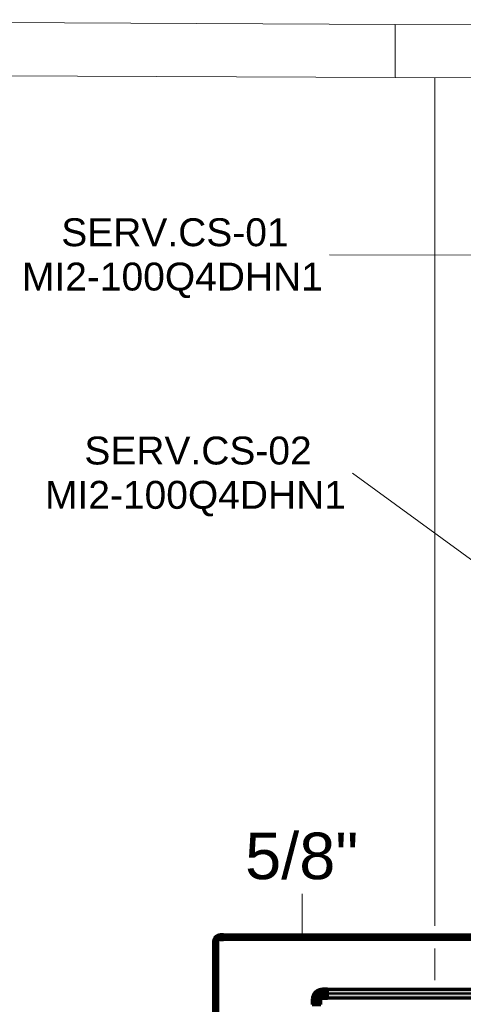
# Model space of a CAD drawing. Header units: millimetres. Extents: x -12740 to 214440, y -11012 to 10812.
# Tile 153 of 168: x 21050 to 22721, y 6589 to 10293. Entities that reach past the tile are written whole.
import ezdxf

# ---------------------------------------------------------------- set-up
doc = ezdxf.new("R2010")
doc.units = ezdxf.units.MM
doc.linetypes.add('Centro', pattern=[30, 12, -6, 6, -6])
doc.linetypes.add('Oculto 1_5', pattern=[2.2, 1.5, -0.7])
for name, color, linetype, lineweight in [('M-EQPM-IDEN', 50, 'Continuous', 9), ('P-PIPE', 3, 'Continuous', 70), ('P-PIPE-CNTR', 3, 'Centro', 50), ('P-PIPE-IDEN', 2, 'Continuous', 9), ('PAREDES', 7, 'Continuous', 18), ('PEM1-Layout Superior_dwg', 8, 'Continuous', 18), ('PILAR', 7, 'Continuous', 18)]:
    doc.layers.add(name, color=color, linetype=linetype, lineweight=lineweight)
doc.styles.add('Arial_1', font='arial.ttf', dxfattribs={"height": 175})
doc.styles.add('Arial_2', font='arial.ttf', dxfattribs={"height": 105})

# ---------------------------------------------------------------- blocks, each defined once
blk = doc.blocks.new('Cotovelo - Soldado - CU - Padrão-1092251-PAVIMENTO SUPERIOR TUBULAÇÃO FRIGORIGENA')
at = {"layer": 'P-PIPE', "linetype": 'Oculto 1_5', "lineweight": 18}
for points in [[(-16.6, 41.4), (-16, 22.2), (16.6, 22.2), (16, 41.4), (-16, 41.4)], [(-22.2, 16.6), (-41.4, 16), (-41.4, -16.6), (-22.2, -16), (-22.2, 16.4)], [(8.3, 22.2), (-14.9, 22.2), (-15.7, 21.4), (-17.7, 17.7), (-22.2, 15.9), (-22.2, -14.9), (-16.7, -15.1), (-7.9, -12.8), (-0.7, -8.8), (6.2, -2.7), (12, 6.2), (14.4, 13), (15.3, 17.4), (14.4, 22.2), (11.7, 22.2)]]:
    blk.add_hatch(color=256, dxfattribs=at).paths.add_polyline_path(points)
at = {"layer": 'P-PIPE'}
for p, q in [((-16.6, 41.4), (-16.6, 22.2)), ((16.6, 41.4), (-16.6, 41.4)), ((16.6, 22.2), (16.6, 41.4)), ((-22.2, 16.6), (-41.4, 16.6)), ((-41.4, 16.6), (-41.4, -16.6)), ((-22.2, -16.6), (-22.2, 16.6)), ((-16.6, 22.2), (16.6, 22.2)), ((-41.4, -16.6), (-22.2, -16.6))]:
    blk.add_line(p, q, dxfattribs=at)
at = {"layer": 'P-PIPE', "flags": 128}
for points in [[(-15.9, 22.2), (-15.9, 22), (-15.9, 21.7), (-15.9, 21.5), (-16, 21.2), (-16, 21), (-16.1, 20.7), (-16.1, 20.5), (-16.2, 20.2), (-16.3, 20), (-16.4, 19.8), (-16.5, 19.5), (-16.6, 19.3), (-16.7, 19.1), (-16.8, 18.9), (-17, 18.6), (-17.1, 18.4), (-17.3, 18.2), (-17.5, 18), (-17.6, 17.9), (-17.8, 17.7), (-18, 17.5), (-18.2, 17.3), (-18.4, 17.2), (-18.6, 17), (-18.8, 16.9), (-19, 16.8), (-19.2, 16.6), (-19.5, 16.5), (-19.7, 16.4), (-19.9, 16.3), (-20.2, 16.2), (-20.4, 16.1), (-20.7, 16.1), (-20.9, 16), (-21.2, 16), (-21.4, 15.9), (-21.7, 15.9), (-21.9, 15.9), (-22.2, 15.9), (-22.2, 15.9)], [(-22.2, -15.9), (-20.7, -15.8), (-19.2, -15.8), (-17.7, -15.6), (-16.2, -15.4), (-14.7, -15.1), (-13.2, -14.8), (-11.7, -14.4), (-10.3, -13.9), (-8.8, -13.4), (-7.4, -12.9), (-6, -12.2), (-4.6, -11.6), (-3.3, -10.8), (-2, -10.1), (-0.7, -9.2), (0.5, -8.3), (1.7, -7.4), (2.9, -6.4), (4, -5.4), (5.1, -4.3), (6.1, -3.2), (7.1, -2), (8.1, -0.8), (9, 0.4), (9.8, 1.6), (10.6, 2.9), (11.4, 4.3), (12.1, 5.6), (12.7, 7), (13.3, 8.4), (13.8, 9.9), (14.3, 11.3), (14.7, 12.8), (15, 14.3), (15.3, 15.8), (15.5, 17.3), (15.7, 18.8), (15.8, 20.3), (15.9, 21.8), (15.9, 22.2)]]:
    blk.add_lwpolyline(points, dxfattribs=at)
blk = doc.blocks.new('Cotovelo - Soldado - CU - Padrão-V72-PAVIMENTO SUPERIOR TUBULAÇÃO FRIGORIGENA')
at = {"layer": 'P-PIPE', "linetype": 'Oculto 1_5', "lineweight": 18}
for points in [[(-29, 8.5), (-29, -8.5), (-17.3, -8.2), (-17.3, 8.5)], [(-2.2, 17.3), (-7.4, 17.2), (-8, 17.1), (-10.7, 10.7), (-16.7, 7.4), (-17.3, 7.4), (-16.6, -7.4), (-10, -6), (-4.7, -4.6), (4.6, 4.7), (7.4, 17.3), (-1.4, 17.3)], [(6, 29), (-8.5, 29), (-8.2, 17.3), (8.5, 17.3), (8.2, 29), (7.4, 29)]]:
    blk.add_hatch(color=256, dxfattribs=at).paths.add_polyline_path(points)
at = {"layer": 'P-PIPE'}
for p, q in [((-17.3, 8.5), (-29, 8.5)), ((-29, 8.5), (-29, -8.5)), ((-17.3, -8.5), (-17.3, 8.5)), ((-8.5, 29), (-8.5, 17.3)), ((8.5, 29), (-8.5, 29)), ((-8.5, 17.3), (8.5, 17.3)), ((8.5, 17.3), (8.5, 29)), ((-29, -8.5), (-17.3, -8.5))]:
    blk.add_line(p, q, dxfattribs=at)
at = {"layer": 'P-PIPE', "flags": 128}
for points in [[(-7.9, 17.3), (-7.9, 16.9), (-8, 16.6), (-8, 16.2), (-8.1, 15.8), (-8.1, 15.5), (-8.2, 15.1), (-8.3, 14.7), (-8.4, 14.4), (-8.5, 14), (-8.7, 13.7), (-8.8, 13.3), (-9, 13), (-9.2, 12.7), (-9.4, 12.3), (-9.6, 12), (-9.8, 11.7), (-10, 11.4), (-10.3, 11.1), (-10.5, 10.9), (-10.8, 10.6), (-11.1, 10.3), (-11.3, 10.1), (-11.6, 9.9), (-11.9, 9.6), (-12.2, 9.4), (-12.6, 9.2), (-12.9, 9), (-13.2, 8.9), (-13.6, 8.7), (-13.9, 8.6), (-14.3, 8.4), (-14.6, 8.3), (-15, 8.2), (-15.4, 8.1), (-15.7, 8.1), (-16.1, 8), (-16.5, 8), (-16.8, 7.9), (-17.2, 7.9), (-17.3, 7.9)], [(-17.3, -7.9), (-16.3, -7.9), (-15.3, -7.9), (-14.3, -7.8), (-13.3, -7.6), (-12.3, -7.4), (-11.3, -7.2), (-10.3, -7), (-9.4, -6.7), (-8.4, -6.3), (-7.5, -5.9), (-6.6, -5.5), (-5.7, -5.1), (-4.8, -4.6), (-3.9, -4.1), (-3.1, -3.5), (-2.2, -2.9), (-1.4, -2.3), (-0.7, -1.7), (0.1, -1), (0.8, -0.3), (1.5, 0.5), (2.1, 1.2), (2.8, 2), (3.4, 2.8), (3.9, 3.7), (4.5, 4.5), (5, 5.4), (5.4, 6.3), (5.8, 7.2), (6.2, 8.2), (6.6, 9.1), (6.9, 10.1), (7.1, 11.1), (7.4, 12), (7.6, 13), (7.7, 14), (7.8, 15), (7.9, 16), (7.9, 17), (7.9, 17.3)]]:
    blk.add_lwpolyline(points, dxfattribs=at)
blk = doc.blocks.new('PEM1-Layout Superior_dwg-964791-PAVIMENTO SUPERIOR TUBULAÇÃO FRIGORIGENA')
at = {"layer": 'PAREDES'}
for p, q in [((48399.3, 66751.1), (52299.2, 66733.5)), ((48398.4, 66551.1), (52298.3, 66533.5)), ((52448.7, 66532.8), (52448.7, 63342.1)), ((52448.7, 63256.3), (52448.7, 63137.6))]:
    blk.add_line(p, q, dxfattribs=at)
at = {"layer": 'PILAR', "flags": 128}
blk.add_lwpolyline([(52299.2, 66733.5), (52599.2, 66732.1), (52598.3, 66532.1), (52298.3, 66533.5)], close=True, dxfattribs=at)

msp = doc.modelspace()

# ---------------------------------------------------------------- hatches: boundary and pattern name
at = {"layer": 'P-PIPE'}
for color, points in [(10, [(22154.887, 6841.434), (24776.728, 6841.434), (24776.728, 6849.369), (21816.876, 6848.79), (21816.876, 6841.434), (21923.395, 6841.434)]), (10, [(24776.728, 6833.499), (24776.728, 6841.434), (21816.876, 6841.434), (21816.876, 6833.499), (24701.302, 6833.499)]), (10, [(21787.897, 2970.413), (21787.897, 6812.455), (21779.962, 6812.455), (21780.541, 2970.413), (21785.843, 2970.413)]), (10, [(21787.897, 2970.413), (21795.832, 2970.413), (21795.253, 6812.455), (21787.897, 6812.455), (21787.897, 3061.144)]), (170, [(22386.379, 6629.019), (24948.276, 6629.019), (24948.276, 6644.894), (22209.041, 6644.353), (22209.041, 6629.019), (22270.633, 6629.019)]), (170, [(22386.379, 6613.144), (24948.276, 6613.685), (24948.276, 6629.019), (22209.041, 6629.019), (22209.041, 6613.144), (22270.633, 6613.144)])]:
    msp.add_hatch(color=color, dxfattribs=at).paths.add_polyline_path(points)

# ---------------------------------------------------------------- linework, layer by layer
at = {"layer": 'M-EQPM-IDEN'}
for p, q in [((23297.741, 9406.028), (22216.369, 9408.793)), ((23297.741, 7862.271), (22303.221, 8587.517))]:
    msp.add_line(p, q, dxfattribs=at)
at = {"layer": 'P-PIPE', "color": 1}
for p, q in [((24776.728, 6849.369), (21816.876, 6849.369)), ((21816.876, 6833.499), (24776.728, 6833.499)), ((21779.962, 6812.455), (21779.962, 2970.413)), ((21795.832, 2970.413), (21795.832, 6812.455))]:
    msp.add_line(p, q, dxfattribs=at)
at = {"layer": 'P-PIPE', "color": 5}
for p, q in [((24948.276, 6644.894), (22209.041, 6644.894)), ((22209.041, 6613.144), (24948.276, 6613.144))]:
    msp.add_line(p, q, dxfattribs=at)
at = {"layer": 'P-PIPE-CNTR'}
for p, q in [((21787.897, 6824.114), (21787.897, 6812.455)), ((21816.876, 6841.434), (21805.217, 6841.434)), ((22167.676, 6606.776), (22167.676, 6587.654)), ((22209.041, 6629.019), (22189.918, 6629.019))]:
    msp.add_line(p, q, dxfattribs=at)
at = {"layer": 'P-PIPE-CNTR', "color": 10, "linetype": 'Continuous'}
for p, q in [((24776.728, 6841.434), (21816.876, 6841.434)), ((21787.897, 6812.455), (21787.897, 2970.413))]:
    msp.add_line(p, q, dxfattribs=at)
at = {"layer": 'P-PIPE-CNTR', "color": 170, "linetype": 'Continuous'}
msp.add_line((24948.276, 6629.019), (22209.041, 6629.019), dxfattribs=at)
at = {"layer": 'P-PIPE-CNTR'}
for centre, radius in [((21805.217, 6824.114), 17.32), ((22189.918, 6606.776), 22.243)]:
    msp.add_arc(centre, radius, 90, 180, dxfattribs=at)
at = {"layer": 'P-PIPE-IDEN'}
msp.add_line((22114.023, 6841.434), (22114.023, 7004.047), dxfattribs=at)

# ---------------------------------------------------------------- block references
at = {"layer": 'P-PIPE', "rotation": 180}
for name, p in [('Cotovelo - Soldado - CU - Padrão-V72-PAVIMENTO SUPERIOR TUBULAÇÃO FRIGORIGENA', (21787.897, 6841.434)), ('Cotovelo - Soldado - CU - Padrão-1092251-PAVIMENTO SUPERIOR TUBULAÇÃO FRIGORIGENA', (22167.676, 6629.019))]:
    msp.add_blockref(name, p, dxfattribs=at)
at = {"layer": 'PEM1-Layout Superior_dwg', "color": 7}
msp.add_blockref('PEM1-Layout Superior_dwg-964791-PAVIMENTO SUPERIOR TUBULAÇÃO FRIGORIGENA', (-29835.039, -56457.756), dxfattribs=at)

# ---------------------------------------------------------------- texts
at = {"layer": 'M-EQPM-IDEN', "char_height": 105, "attachment_point": 1, "style": 'Arial_2'}
for s, insert, width in [('SERV.CS-01', (21206.736, 9546.117), 1043.79712), ('MI2-100Q4DHN1', (21058.569, 9379.429), 1397.34131), ('SERV.CS-02', (21293.588, 8724.841), 1043.79712), ('MI2-100Q4DHN1', (21145.421, 8558.154), 1397.34131)]:
    msp.add_mtext(s, dxfattribs=dict(at, insert=insert, width=width))

# ---------------------------------------------------------------- next in the draw order: texts
at = {"layer": 'P-PIPE-IDEN', "insert": (21898.773, 7234.697), "char_height": 175, "width": 516.28675, "attachment_point": 1, "style": 'Arial_1', "bg_fill": 3, "box_fill_scale": 1.25, "bg_fill_color": 256, "bg_fill_true_color": 13158600, "bg_fill_transparency": 0}
msp.add_mtext('5/8"', dxfattribs=at)

doc.saveas('drawing.dxf')
